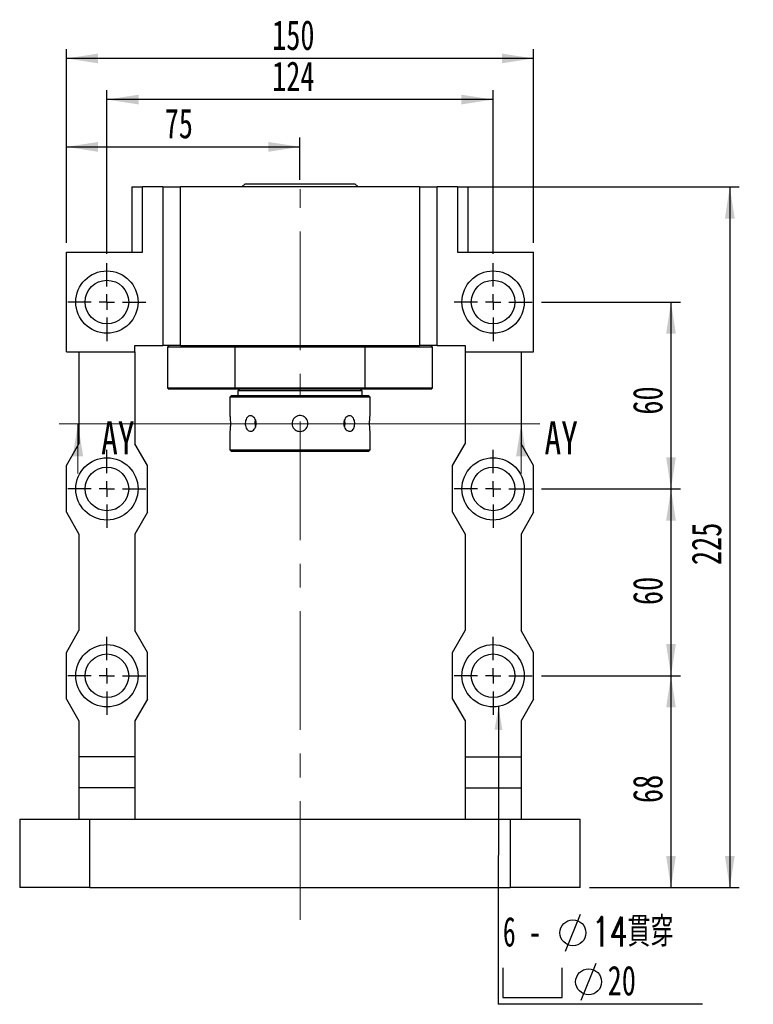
# Model space of a CAD drawing. Header units: millimetres. Extents: x 21 to 285, y 3 to 200.
# Tile 2 of 5: x 27 to 106, y 95 to 200. Entities that reach past the tile are written whole.
import ezdxf

# ---------------------------------------------------------------- set-up
doc = ezdxf.new("R2010")
doc.units = ezdxf.units.MM
doc.linetypes.add('CENTERX2', pattern=[20.32, 12.7, -2.54, 2.54, -2.54])
doc.layers.add('圖層0', color=7, linetype='Continuous')
doc.styles.add('SLDTEXTSTYLE0', font='TXT', dxfattribs={"width": 0.7})
doc.styles.add('SLDTEXTSTYLE1', font='TXT', dxfattribs={"width": 0.7, "bigfont": 'bigfont'})
doc.styles.add('SLDTEXTSTYLE3', font='TXT', dxfattribs={"width": 0.75})
doc.styles.add('SLDTEXTSTYLE4', font='TXT', dxfattribs={"width": 0.633333})
doc.dimstyles.new('SLDDIMSTYLE2', dxfattribs={"dimtxt": 0.18, "dimasz": 2.5, "dimexe": 0, "dimexo": 0.0625, "dimgap": 0, "dimtad": 0, "dimtih": 1, "dimtoh": 1, "dimdec": 0, "dimrnd": 1e-09, "dimzin": 0, "dimdsep": 46, "dimtxsty": 'Standard', "dimsah": 1, "dimcen": 0.09, "dimadec": 0, "dimazin": 0, "dimtfac": 2.5, "dimtdec": 0, "dimtofl": 0, "dimtmove": 0, "dimatfit": 3, "dimfxl": 1, "dimfrac": 2, "dimtolj": 1, "dimtzin": 0, "dimarcsym": 0})
doc.dimstyles.new('SLDDIMSTYLE3', dxfattribs={"dimtxt": 3.389974, "dimasz": 2.5, "dimexe": 0, "dimexo": 0.0625, "dimgap": 0.847493, "dimtad": 1, "dimlfac": 3, "dimrnd": 1e-09, "dimzin": 12, "dimdsep": 46, "dimtxsty": 'SLDTEXTSTYLE0', "dimsah": 1, "dimcen": 0.09, "dimadec": 0, "dimazin": 3, "dimtfac": 1, "dimtofl": 0, "dimtmove": 0, "dimatfit": 3, "dimfxl": 1, "dimfrac": 2, "dimtolj": 1, "dimtzin": 12, "dimarcsym": 0})

# ---------------------------------------------------------------- blocks, each defined once
blk = doc.blocks.new('_D_1')
at = {"layer": '圖層0', "color": 7}
for p, q in [((32.37, 176.52), (32.37, 187.8)), ((57.37, 183.26), (57.37, 187.8)), ((32.37, 186.8), (57.37, 186.8))]:
    blk.add_line(p, q, dxfattribs=at)
for points in [[(32.37, 186.8), (35.76, 186.27), (35.76, 187.32)], [(57.37, 186.8), (53.98, 187.32), (53.98, 186.27)]]:
    blk.add_solid(points, dxfattribs=at)
at = {"layer": '圖層0', "color": 7, "insert": (42.89, 190.89), "char_height": 3.175, "attachment_point": 1, "style": 'SLDTEXTSTYLE0'}
blk.add_mtext('75', dxfattribs=at)
blk = doc.blocks.new('_D_2')
at = {"layer": '圖層0', "color": 7}
for p, q in [((36.71, 175.36), (36.71, 192.86)), ((78.04, 175.36), (78.04, 192.86)), ((78.04, 191.86), (36.71, 191.86))]:
    blk.add_line(p, q, dxfattribs=at)
for points in [[(36.71, 191.86), (40.1, 191.34), (40.1, 192.38)], [(78.04, 191.86), (74.65, 192.38), (74.65, 191.34)]]:
    blk.add_solid(points, dxfattribs=at)
at = {"layer": '圖層0', "color": 7, "insert": (54.39, 195.95), "char_height": 3.175, "attachment_point": 1, "style": 'SLDTEXTSTYLE0'}
blk.add_mtext('124', dxfattribs=at)
blk = doc.blocks.new('_D_3')
at = {"layer": '圖層0', "color": 7}
for p, q in [((32.37, 176.52), (32.37, 197.26)), ((82.37, 176.52), (82.37, 197.26)), ((82.37, 196.26), (32.37, 196.26))]:
    blk.add_line(p, q, dxfattribs=at)
for points in [[(32.37, 196.26), (35.76, 195.74), (35.76, 196.78)], [(82.37, 196.26), (78.98, 196.78), (78.98, 195.74)]]:
    blk.add_solid(points, dxfattribs=at)
at = {"layer": '圖層0', "color": 7, "insert": (54.39, 200.35), "char_height": 3.175, "attachment_point": 1, "style": 'SLDTEXTSTYLE0'}
blk.add_mtext('150', dxfattribs=at)
blk = doc.blocks.new('_D_4')
at = {"layer": '圖層0', "color": 7}
for p, q in [((83.21, 170.19), (98.08, 170.19)), ((97.08, 170.19), (97.08, 150.19)), ((83.21, 150.19), (98.08, 150.19))]:
    blk.add_line(p, q, dxfattribs=at)
for points in [[(97.08, 170.19), (96.56, 166.8), (97.6, 166.8)], [(97.08, 150.19), (97.6, 153.58), (96.56, 153.58)]]:
    blk.add_solid(points, dxfattribs=at)
at = {"layer": '圖層0', "color": 7, "insert": (92.99, 158.14), "char_height": 3.175, "attachment_point": 1, "rotation": 90, "style": 'SLDTEXTSTYLE0'}
blk.add_mtext('60', dxfattribs=at)
blk = doc.blocks.new('_D_5')
at = {"layer": '圖層0', "color": 7}
for p, q in [((83.21, 150.19), (98.08, 150.19)), ((97.08, 150.19), (97.08, 130.19)), ((83.21, 130.19), (98.08, 130.19))]:
    blk.add_line(p, q, dxfattribs=at)
for points in [[(97.08, 150.19), (96.56, 146.8), (97.6, 146.8)], [(97.08, 130.19), (97.6, 133.58), (96.56, 133.58)]]:
    blk.add_solid(points, dxfattribs=at)
at = {"layer": '圖層0', "color": 7, "insert": (92.99, 137.76), "char_height": 3.175, "attachment_point": 1, "rotation": 90, "style": 'SLDTEXTSTYLE0'}
blk.add_mtext('60', dxfattribs=at)
blk = doc.blocks.new('_D_6')
at = {"layer": '圖層0', "color": 7}
for p, q in [((83.21, 130.19), (98.08, 130.19)), ((97.08, 130.19), (97.08, 107.52)), ((88.37, 107.52), (98.08, 107.52))]:
    blk.add_line(p, q, dxfattribs=at)
for points in [[(97.08, 130.19), (96.56, 126.8), (97.6, 126.8)], [(97.08, 107.52), (97.6, 110.91), (96.56, 110.91)]]:
    blk.add_solid(points, dxfattribs=at)
at = {"layer": '圖層0', "color": 7, "insert": (92.99, 116.57), "char_height": 3.175, "attachment_point": 1, "rotation": 90, "style": 'SLDTEXTSTYLE0'}
blk.add_mtext('68', dxfattribs=at)
blk = doc.blocks.new('_D_7')
at = {"layer": '圖層0', "color": 7}
for p, q in [((75.22, 182.52), (104.37, 182.52)), ((103.37, 182.52), (103.37, 107.52)), ((88.37, 107.52), (104.37, 107.52))]:
    blk.add_line(p, q, dxfattribs=at)
for points in [[(103.37, 182.52), (102.85, 179.13), (103.9, 179.13)], [(103.37, 107.52), (103.9, 110.91), (102.85, 110.91)]]:
    blk.add_solid(points, dxfattribs=at)
at = {"layer": '圖層0', "color": 7, "insert": (99.28, 142.04), "char_height": 3.175, "attachment_point": 1, "rotation": 90, "style": 'SLDTEXTSTYLE0'}
blk.add_mtext('225', dxfattribs=at)
blk = doc.blocks.new('SW_SYMBOL_HOLE_DIAM')
at = {"layer": '圖層0', "color": 0}
blk.add_line((300, 0), (700, 1000), dxfattribs=at)
blk.add_circle((500, 500), 350, dxfattribs=at)
blk = doc.blocks.new('SW_SYMBOL_HOLE_SPOT')
at = {"layer": '圖層0', "color": 0}
for p, q in [((0, 875), (0, 75)), ((1600, 75), (1600, 875)), ((0, 75), (1600, 75))]:
    blk.add_line(p, q, dxfattribs=at)
blk = doc.blocks.new('SW_NOTE_1')
at = {"layer": '圖層0', "color": 0}
blk.add_line((21.85, 0), (0, 0), dxfattribs=at)
at = {"layer": '圖層0', "color": 0, "xscale": 0.003964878, "yscale": 0.003964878, "zscale": 0.003964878}
for name, p in [('SW_SYMBOL_HOLE_DIAM', (6.01, 5.67)), ('SW_SYMBOL_HOLE_DIAM', (7.69, 0.43)), ('SW_SYMBOL_HOLE_SPOT', (0.5, 0.43))]:
    blk.add_blockref(name, p, dxfattribs=at)
at = {"layer": '圖層0', "color": 0, "char_height": 3.175, "attachment_point": 1}
for s, insert, style in [('14\\M+18AD1\\M+190FA', (10.03, 9.36), 'SLDTEXTSTYLE1'), ('6 -', (0.5, 9.36), 'SLDTEXTSTYLE4'), ('20', (11.71, 4.13), 'SLDTEXTSTYLE0')]:
    blk.add_mtext(s, dxfattribs=dict(at, insert=insert, style=style))
blk = doc.blocks.new('SW_CENTERMARKSYMBOL_1')
at = {"layer": '圖層0', "color": 0}
for p, q in [((0, 1.67), (0, 4.17)), ((-1.67, 0), (-4.17, 0)), ((0, 0), (-0.83, 0)), ((0, 0), (0, 0.83)), ((0, 0), (0, -0.83)), ((0, 0), (0.83, 0)), ((1.67, 0), (4.17, 0)), ((0, -1.67), (0, -4.17))]:
    blk.add_line(p, q, dxfattribs=at)
blk = doc.blocks.new('SW_CENTERMARKSYMBOL_2')
at = {"layer": '圖層0', "color": 0}
for p, q in [((0, 1.67), (0, 4.17)), ((-1.67, 0), (-4.17, 0)), ((0, 0), (-0.83, 0)), ((0, 0), (0, 0.83)), ((0, 0), (0, -0.83)), ((0, 0), (0.83, 0)), ((1.67, 0), (4.17, 0)), ((0, -1.67), (0, -4.17))]:
    blk.add_line(p, q, dxfattribs=at)
blk = doc.blocks.new('SW_CENTERMARKSYMBOL_3')
at = {"layer": '圖層0', "color": 0}
for p, q in [((0, 1.67), (0, 4.17)), ((-1.67, 0), (-4.17, 0)), ((0, 0), (-0.83, 0)), ((0, 0), (0, 0.83)), ((0, 0), (0, -0.83)), ((0, 0), (0.83, 0)), ((1.67, 0), (4.17, 0)), ((0, -1.67), (0, -4.17))]:
    blk.add_line(p, q, dxfattribs=at)
blk = doc.blocks.new('SW_CENTERMARKSYMBOL_4')
at = {"layer": '圖層0', "color": 0}
for p, q in [((0, 1.67), (0, 4.17)), ((-1.67, 0), (-4.17, 0)), ((0, 0), (-0.83, 0)), ((0, 0), (0, 0.83)), ((0, 0), (0, -0.83)), ((0, 0), (0.83, 0)), ((1.67, 0), (4.17, 0)), ((0, -1.67), (0, -4.17))]:
    blk.add_line(p, q, dxfattribs=at)
blk = doc.blocks.new('SW_CENTERMARKSYMBOL_5')
at = {"layer": '圖層0', "color": 0}
for p, q in [((0, 1.67), (0, 4.17)), ((-1.67, 0), (-4.17, 0)), ((0, 0), (-0.83, 0)), ((0, 0), (0, 0.83)), ((0, 0), (0, -0.83)), ((0, 0), (0.83, 0)), ((1.67, 0), (4.17, 0)), ((0, -1.67), (0, -4.17))]:
    blk.add_line(p, q, dxfattribs=at)
blk = doc.blocks.new('SW_CENTERMARKSYMBOL_6')
at = {"layer": '圖層0', "color": 0}
for p, q in [((0, 1.67), (0, 4.17)), ((-1.67, 0), (-4.17, 0)), ((0, 0), (-0.83, 0)), ((0, 0), (0, 0.83)), ((0, 0), (0, -0.83)), ((0, 0), (0.83, 0)), ((1.67, 0), (4.17, 0)), ((0, -1.67), (0, -4.17))]:
    blk.add_line(p, q, dxfattribs=at)

msp = doc.modelspace()

# ---------------------------------------------------------------- linework, layer by layer
at = {"color": 7, "linetype": 'Continuous', "lineweight": 25}
for p, q in [((39.3743, 182.524), (39.3743, 175.524)), ((39.3743, 182.524), (40.5253, 182.524)), ((40.5253, 175.524), (40.5253, 182.524)), ((42.7076, 182.524), (40.5253, 182.524)), ((42.7076, 182.524), (42.7076, 165.524)), ((42.7076, 182.524), (44.5854, 182.524)), ((70.1631, 182.524), (44.5854, 182.524)), ((44.5854, 165.524), (44.5854, 182.524)), ((51.4909, 182.8573), (51.1576, 182.524)), ((51.4909, 182.8573), (60.4268, 182.8573)), ((60.4268, 182.8573), (63.2576, 182.8573)), ((63.5909, 182.524), (63.2576, 182.8573)), ((70.1631, 182.524), (70.1631, 165.524)), ((70.1631, 182.524), (72.0409, 182.524)), ((72.0409, 165.524), (72.0409, 182.524)), ((74.2233, 182.524), (72.0409, 182.524)), ((74.2233, 182.524), (74.2233, 175.524)), ((74.2233, 182.524), (75.3743, 182.524)), ((75.3743, 175.524), (75.3743, 182.524)), ((32.3743, 164.8573), (32.3743, 175.524)), ((32.3743, 175.524), (40.5253, 175.524)), ((74.2233, 175.524), (82.3743, 175.524)), ((82.3743, 164.8573), (82.3743, 175.524)), ((39.7076, 164.8573), (39.7076, 165.524)), ((39.7076, 165.524), (42.7076, 165.524)), ((44.5854, 165.524), (42.7076, 165.524)), ((43.3743, 165.524), (43.2076, 165.3573)), ((44.5854, 165.524), (70.1631, 165.524)), ((50.4481, 165.524), (50.4041, 165.3573)), ((64.3444, 165.3573), (64.3005, 165.524)), ((72.0409, 165.524), (70.1631, 165.524)), ((71.5409, 165.3573), (71.3743, 165.524)), ((72.0409, 165.524), (75.0409, 165.524)), ((75.0409, 165.524), (75.0409, 164.8573)), ((32.3743, 164.8573), (39.7076, 164.8573)), ((33.7076, 164.8573), (33.7076, 155.024)), ((39.7076, 164.8573), (39.7076, 155.024)), ((43.2076, 165.3573), (43.2076, 161.024)), ((50.4041, 165.3573), (43.2076, 165.3573)), ((64.3444, 165.3573), (50.4041, 165.3573)), ((50.4041, 165.3573), (50.4041, 161.024)), ((64.3444, 161.024), (64.3444, 165.3573)), ((71.5409, 165.3573), (64.3444, 165.3573)), ((71.5409, 161.024), (71.5409, 165.3573)), ((75.0409, 164.8573), (82.3743, 164.8573)), ((75.0409, 164.8573), (75.0409, 155.024)), ((81.0409, 164.8573), (81.0409, 155.024)), ((43.2076, 161.024), (43.3743, 160.8573)), ((43.2076, 161.024), (50.4041, 161.024)), ((50.4481, 160.8573), (43.3743, 160.8573)), ((50.0409, 160.1907), (49.8743, 160.024)), ((50.0409, 160.1907), (57.3743, 160.1907)), ((50.4041, 161.024), (64.3444, 161.024)), ((50.4041, 161.024), (50.4481, 160.8573)), ((64.3005, 160.8573), (50.4481, 160.8573)), ((50.8743, 160.8573), (50.7076, 160.6907)), ((50.7076, 160.6907), (50.7076, 160.1907)), ((57.3743, 160.6907), (50.7076, 160.6907)), ((64.0409, 160.6907), (57.3743, 160.6907)), ((57.3743, 160.1907), (64.7076, 160.1907)), ((64.0409, 160.6907), (63.8743, 160.8573)), ((64.0409, 160.1907), (64.0409, 160.6907)), ((64.3005, 160.8573), (64.3444, 161.024)), ((71.3743, 160.8573), (64.3005, 160.8573)), ((64.3444, 161.024), (71.5409, 161.024)), ((64.8743, 160.024), (64.7076, 160.1907)), ((71.3743, 160.8573), (71.5409, 161.024)), ((49.8743, 160.024), (49.8743, 158.0407)), ((57.3743, 160.024), (49.8743, 160.024)), ((64.8743, 160.024), (57.3743, 160.024)), ((64.8743, 158.03), (64.8743, 160.024)), ((49.8743, 156.3513), (49.8743, 154.3573)), ((64.8743, 154.3573), (64.8743, 156.3407)), ((32.3743, 152.6907), (33.7076, 155.024)), ((41.0409, 152.6907), (39.7076, 155.024)), ((73.7076, 152.6907), (75.0409, 155.024)), ((82.3743, 152.6907), (81.0409, 155.024)), ((49.8743, 154.3573), (50.0409, 154.1907)), ((49.8743, 154.3573), (64.8743, 154.3573)), ((64.7076, 154.1907), (50.0409, 154.1907)), ((64.7076, 154.1907), (64.8743, 154.3573)), ((32.3743, 147.6907), (32.3743, 152.6907)), ((41.0409, 147.6907), (41.0409, 152.6907)), ((73.7076, 147.6907), (73.7076, 152.6907)), ((82.3743, 147.6907), (82.3743, 152.6907)), ((32.3743, 147.6907), (33.7076, 145.3573)), ((41.0409, 147.6907), (39.7076, 145.3573)), ((73.7076, 147.6907), (75.0409, 145.3573)), ((82.3743, 147.6907), (81.0409, 145.3573)), ((33.7076, 145.3573), (33.7076, 135.024)), ((39.7076, 145.3573), (39.7076, 135.024)), ((75.0409, 145.3573), (75.0409, 135.024)), ((81.0409, 145.3573), (81.0409, 135.024)), ((32.3743, 132.6907), (33.7076, 135.024)), ((41.0409, 132.6907), (39.7076, 135.024)), ((73.7076, 132.6907), (75.0409, 135.024)), ((82.3743, 132.6907), (81.0409, 135.024)), ((32.3743, 127.6907), (32.3743, 132.6907)), ((41.0409, 127.6907), (41.0409, 132.6907)), ((73.7076, 127.6907), (73.7076, 132.6907)), ((82.3743, 127.6907), (82.3743, 132.6907)), ((32.3743, 127.6907), (33.7076, 125.3573)), ((41.0409, 127.6907), (39.7076, 125.3573)), ((73.7076, 127.6907), (75.0409, 125.3573)), ((82.3743, 127.6907), (81.0409, 125.3573)), ((33.7076, 125.3573), (33.7076, 121.524)), ((39.7076, 125.3573), (39.7076, 121.524)), ((75.0409, 125.3573), (75.0409, 121.524)), ((81.0409, 125.3573), (81.0409, 121.524)), ((39.7076, 121.524), (33.7076, 121.524)), ((33.7076, 121.524), (33.7076, 118.1907)), ((39.7076, 121.524), (39.7076, 118.1907)), ((75.0409, 121.524), (81.0409, 121.524)), ((75.0409, 121.524), (75.0409, 118.1907)), ((81.0409, 121.524), (81.0409, 118.1907)), ((39.7076, 118.1907), (33.7076, 118.1907)), ((33.7076, 118.1907), (33.7076, 114.8573)), ((39.7076, 118.1907), (39.7076, 114.8573)), ((75.0409, 118.1907), (81.0409, 118.1907)), ((75.0409, 118.1907), (75.0409, 114.8573)), ((81.0409, 118.1907), (81.0409, 114.8573)), ((27.3743, 114.8573), (27.3743, 107.524)), ((27.3743, 114.8573), (34.8743, 114.8573)), ((34.8743, 107.524), (34.8743, 114.8573)), ((34.8743, 114.8573), (79.8743, 114.8573)), ((79.8743, 114.8573), (79.8743, 107.524)), ((79.8743, 114.8573), (87.3743, 114.8573)), ((87.3743, 107.524), (87.3743, 114.8573)), ((34.8743, 107.524), (27.3743, 107.524)), ((34.8743, 107.524), (79.8743, 107.524)), ((87.3743, 107.524), (79.8743, 107.524))]:
    msp.add_line(p, q, dxfattribs=at)
at = {"color": 7, "linetype": 'Continuous', "lineweight": 18}
for p, q in [((83.0568, 157.169), (31.6078, 157.169)), ((33.6078, 151.849), (33.6078, 157.169)), ((81.0568, 151.849), (81.0568, 157.169))]:
    msp.add_line(p, q, dxfattribs=at)
at = {"color": 7, "linetype": 'Continuous', "lineweight": 25, "flags": 128}
for points in [[(62.1393, 156.8052), (62.1773, 156.9331), (62.2062, 157.1907)], [(62.2062, 157.1907), (62.1773, 157.4482), (62.1401, 157.574)]]:
    msp.add_lwpolyline(points, dxfattribs=at)
at = {"color": 7, "linetype": 'Continuous', "lineweight": 25}
for centre, radius in [((36.7076, 170.1907), 3.3333), ((78.0409, 170.1907), 3.3333), ((36.7076, 170.1907), 2.3333), ((78.0409, 170.1907), 2.3333), ((36.7076, 150.1907), 3.3333), ((78.0409, 150.1907), 3.3333), ((36.7076, 150.1907), 2.3333), ((78.0409, 150.1907), 2.3333), ((36.7076, 130.1907), 3.3333), ((78.0409, 130.1907), 3.3333), ((36.7076, 130.1907), 2.3333), ((78.0409, 130.1907), 2.3333)]:
    msp.add_circle(centre, radius, dxfattribs=at)
msp.add_arc((53.6785, 157.1907), 1.1366, 160.49048, 199.771959, dxfattribs=at)
for points, knots in [([(49.8743, 158.0407), (49.8753, 158.0313), (49.8775, 158.0126), (49.8927, 157.8672), (49.9096, 157.6524), (49.9219, 157.3834), (49.9238, 157.0934), (49.9147, 156.8154), (49.8983, 156.5777), (49.8826, 156.4146), (49.8738, 156.3365), (49.8751, 156.3483), (49.8754, 156.3513)], [0, 0, 0, 0, 0.10690379, 0.21379079, 0.32110441, 0.42870802, 0.53584536, 0.6424861, 0.74937456, 0.85686896, 0.96438303, 1, 1, 1, 1]), ([(52.693, 157.1907), (52.6858, 157.0973), (52.6714, 156.9105), (52.5602, 156.6617), (52.3998, 156.4719), (52.205, 156.3626), (52.0027, 156.3469), (51.8159, 156.4256), (51.663, 156.5897), (51.5574, 156.8218), (51.5079, 157.0958), (51.518, 157.3799), (51.5865, 157.6421), (51.7087, 157.8542), (51.8751, 157.9923), (52.07, 158.0399), (52.2719, 157.9921), (52.4577, 157.8548), (52.6026, 157.643), (52.6816, 157.4086), (52.6898, 157.2528), (52.693, 157.1907)], [0, 0, 0, 0, 0.05346259, 0.10691772, 0.16058002, 0.21437972, 0.26795467, 0.32129537, 0.37475351, 0.42849928, 0.48225817, 0.53572899, 0.58906349, 0.64262249, 0.6964187, 0.75009531, 0.80348411, 0.85686331, 0.91052498, 0.96432506, 1, 1, 1, 1]), ([(57.3743, 156.3407), (57.279, 156.35), (57.0885, 156.3687), (56.8348, 156.5141), (56.6411, 156.7289), (56.5297, 156.9979), (56.5136, 157.2879), (56.5938, 157.5662), (56.7611, 157.8025), (56.9978, 157.9709), (57.2773, 158.0515), (57.567, 158.0351), (57.8345, 157.9243), (58.0509, 157.7315), (58.1918, 157.4773), (58.2405, 157.1906), (58.1918, 156.9049), (58.052, 156.6511), (57.8361, 156.4586), (57.5969, 156.3555), (57.4378, 156.3449), (57.3743, 156.3407)], [0, 0, 0, 0, 0.05345476, 0.10690113, 0.1605615, 0.21436619, 0.2679368, 0.32126003, 0.37470788, 0.42845742, 0.48221734, 0.53568104, 0.58900453, 0.64255713, 0.69635783, 0.75003541, 0.80340968, 0.85677336, 0.91043475, 0.96423928, 1, 1, 1, 1]), ([(63.234, 157.1907), (63.2282, 157.0973), (63.2168, 156.9105), (63.1263, 156.6617), (62.9889, 156.4719), (62.8107, 156.3626), (62.6109, 156.3469), (62.4118, 156.4256), (62.2369, 156.5897), (62.1091, 156.8218), (62.0471, 157.0958), (62.0599, 157.3799), (62.145, 157.6421), (62.2903, 157.8542), (62.4765, 157.9923), (62.6791, 158.0399), (62.8733, 157.9921), (63.0394, 157.8548), (63.1612, 157.643), (63.2249, 157.4086), (63.2314, 157.2528), (63.234, 157.1907)], [0, 0, 0, 0, 0.05346259, 0.10691772, 0.16058002, 0.21437972, 0.26795467, 0.32129537, 0.37475351, 0.42849928, 0.48225817, 0.53572899, 0.58906349, 0.64262249, 0.6964187, 0.75009531, 0.80348411, 0.85686331, 0.91052498, 0.96432506, 1, 1, 1, 1]), ([(64.8743, 156.3407), (64.8732, 156.35), (64.871, 156.3687), (64.8558, 156.5141), (64.8389, 156.7289), (64.8266, 156.9979), (64.8247, 157.2879), (64.8338, 157.5659), (64.8502, 157.8036), (64.8659, 157.9667), (64.8747, 158.0448), (64.8734, 158.033), (64.8731, 158.03)], [0, 0, 0, 0, 0.10690381, 0.21379082, 0.32110585, 0.42870947, 0.53584496, 0.64248571, 0.74937571, 0.85686904, 0.96438313, 1, 1, 1, 1])]:
    msp.add_open_spline(points, degree=3, knots=knots, dxfattribs=at)
at = {"color": 7, "linetype": 'Continuous', "lineweight": 18}
for points in [[(33.6078, 157.169), (33.0478, 153.669), (34.1678, 153.669)], [(81.0568, 157.169), (80.4968, 153.669), (81.6168, 153.669)]]:
    msp.add_solid(points, dxfattribs=at)
at = {"layer": '圖層0', "color": 7, "linetype": 'CENTERX2', "lineweight": 18}
msp.add_line((57.3743, 104.0828), (57.3743, 182.2578), dxfattribs=at)

# ---------------------------------------------------------------- block references
at = {"layer": '圖層0', "color": 7}
for name, p in [('SW_CENTERMARKSYMBOL_2', (36.7076, 170.1907)), ('SW_CENTERMARKSYMBOL_1', (78.0409, 170.1907)), ('SW_CENTERMARKSYMBOL_3', (36.7076, 150.1907)), ('SW_CENTERMARKSYMBOL_4', (78.0409, 150.1907)), ('SW_CENTERMARKSYMBOL_6', (36.7076, 130.1907)), ('SW_CENTERMARKSYMBOL_5', (78.0409, 130.1907)), ('SW_NOTE_1', (78.5921, 95.0321))]:
    msp.add_blockref(name, p, dxfattribs=at)

# ---------------------------------------------------------------- texts
at = {"color": 7, "linetype": 'Continuous', "char_height": 3.5, "attachment_point": 1, "style": 'SLDTEXTSTYLE3'}
for insert in [(36.0927, 157.4067), (83.5418, 157.4067)]:
    msp.add_mtext('AY', dxfattribs=dict(at, insert=insert))

# ---------------------------------------------------------------- dimensions: what is measured, and where the dimension line sits
at = {"layer": '圖層0', "color": 7}
for base, p1, p2, picture, middle in [((32.3743, 196.2588), (82.3743, 175.524), (32.3743, 175.524), '_D_3', (57.3743, 196.2588)), ((36.7076, 191.8615), (78.0409, 174.3573), (36.7076, 174.3573), '_D_2', (57.3743, 191.8615)), ((57.3743, 186.7951), (32.3743, 175.524), (57.3743, 182.2578), '_D_1', (44.8743, 186.7951))]:
    dim = msp.add_linear_dim(base=base, p1=p1, p2=p2, dimstyle='SLDDIMSTYLE3', dxfattribs=at)
    dim.commit()
    dim.dimension.update_dxf_attribs({"geometry": picture, "text_midpoint": middle, "dimtype": 160})
for base, p1, p2, picture, middle in [((103.3743, 107.524), (74.2233, 182.524), (87.3743, 107.524), '_D_7', (103.3743, 145.024)), ((97.0783, 150.1907), (82.2076, 170.1907), (82.2076, 150.1907), '_D_4', (97.0783, 160.1289)), ((97.0783, 130.1907), (82.2076, 150.1907), (82.2076, 130.1907), '_D_5', (97.0783, 139.7519)), ((97.0783, 107.524), (82.2076, 130.1907), (87.3743, 107.524), '_D_6', (97.0783, 118.5583))]:
    dim = msp.add_linear_dim(base=base, p1=p1, p2=p2, angle=90, dimstyle='SLDDIMSTYLE3', dxfattribs=at)
    dim.commit()
    dim.dimension.update_dxf_attribs({"geometry": picture, "text_midpoint": middle, "dimtype": 160})

# ---------------------------------------------------------------- leaders
msp.add_leader([(78.6135, 126.9069), (78.5921, 95.0321)], dimstyle='SLDDIMSTYLE2', dxfattribs=at)

doc.saveas('drawing.dxf')
